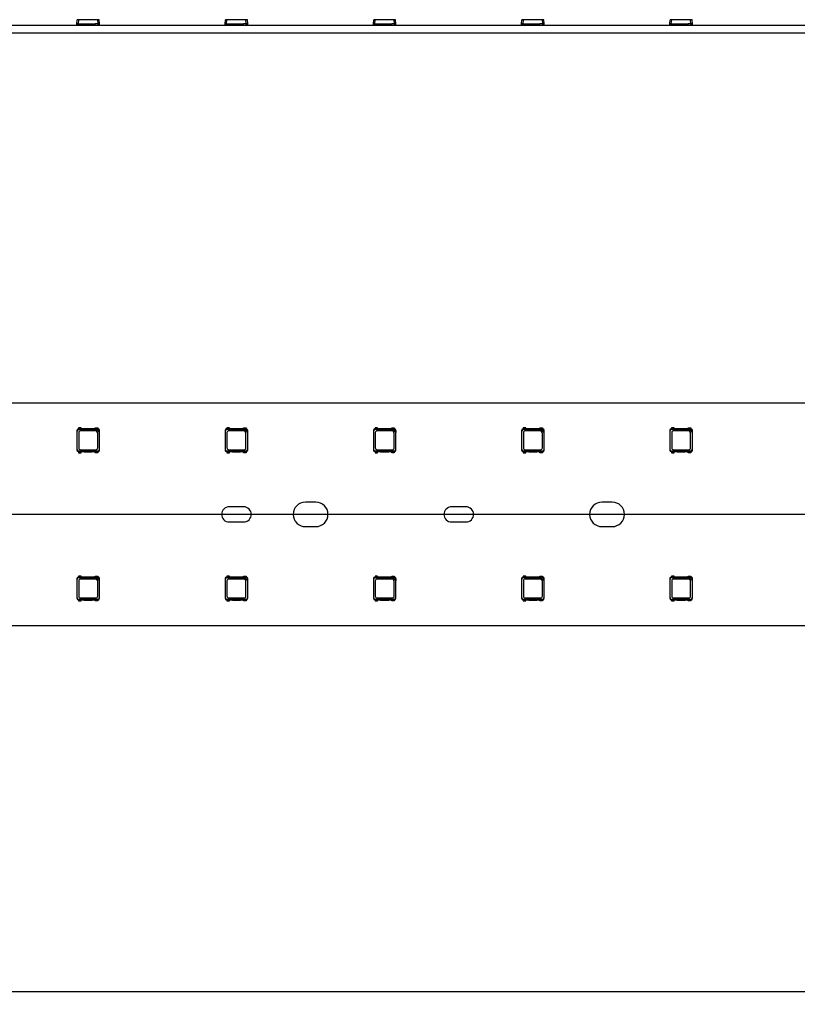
# Model space of a CAD drawing. Header units: millimetres. Extents: x 7 to 819, y 6 to 587.
# Tile 18 of 23: x 576 to 628, y 281 to 347. Entities that reach past the tile are written whole.
import ezdxf
from ezdxf.enums import TextEntityAlignment as Align
from ezdxf.lldxf.tags import DXFTag

# ---------------------------------------------------------------- set-up
doc = ezdxf.new("R2010")
doc.units = ezdxf.units.MM
doc.layers.add('Default', color=7, linetype='Continuous')
doc.layers.add('LINLED_1118X30MM', color=7, linetype='Continuous')
doc.styles.add('SEACAD_Arial', font='arial.ttf')
tags = doc.linetypes.add('CENTER2', pattern=[28.575, 19.05, -3.175, 3.175, -3.175]).pattern_tags.tags
tags[10:11] = [DXFTag(74, 4), DXFTag(75, 0), DXFTag(340, '0'), DXFTag(46, 0.0), DXFTag(50, 0.0), DXFTag(44, 0.0), DXFTag(45, 0.0)]
tags[8:9] = [DXFTag(74, 4), DXFTag(75, 0), DXFTag(340, '0'), DXFTag(46, 0.0), DXFTag(50, 0.0), DXFTag(44, 0.0), DXFTag(45, 0.0)]
tags[6:7] = [DXFTag(74, 4), DXFTag(75, 0), DXFTag(340, '0'), DXFTag(46, 0.0), DXFTag(50, 0.0), DXFTag(44, 0.0), DXFTag(45, 0.0)]
tags[4:5] = [DXFTag(74, 4), DXFTag(75, 0), DXFTag(340, '0'), DXFTag(46, 0.0), DXFTag(50, 0.0), DXFTag(44, 0.0), DXFTag(45, 0.0)]
doc.dimstyles.new('ISO', dxfattribs={"dimtxt": 1.75, "dimasz": 1.75, "dimexe": 0.875, "dimexo": 0, "dimgap": 0.4375, "dimtad": 1, "dimlfac": 2, "dimtxsty": 'SEACAD_Arial', "dimblk1": '_SE_FILLED', "dimblk2": '_SE_FILLED', "dimsah": 1, "dimcen": 0.875, "dimadec": 0, "dimazin": 0, "dimtfac": 0.5, "dimtdec": 3, "dimtmove": 0, "dimatfit": 3, "dimfxl": 1, "dimarcsym": 0})

# ---------------------------------------------------------------- blocks, each defined once
blk = doc.blocks.new('SEANNOT_GROUP22')
at = {"layer": 'Default', "color": 7, "linetype": 'CENTER2'}
blk.add_line((718.284, 313.606), (152.284, 313.606), dxfattribs=at)
blk = doc.blocks.new('SE1')
at = {"layer": 'LINLED_1118X30MM', "color": 7, "linetype": 'Continuous'}
for p, q in [((714.784, 321.106), (155.784, 321.106)), ((579.522, 319.269), (579.522, 317.944)), ((579.522, 319.269), (579.546, 319.245)), ((579.546, 317.968), (579.546, 319.245)), ((579.634, 319.369), (579.622, 319.369)), ((579.622, 319.369), (579.646, 319.345)), ((579.809, 319.444), (579.634, 319.444)), ((579.634, 319.444), (579.634, 319.369)), ((579.809, 319.369), (579.634, 319.369)), ((579.646, 319.345), (580.821, 319.345)), ((579.646, 319.12), (579.646, 318.093)), ((580.748, 319.245), (579.771, 319.245)), ((579.809, 319.369), (579.809, 319.444)), ((580.009, 319.369), (579.809, 319.369)), ((580.009, 319.384), (580.559, 319.384)), ((580.009, 319.369), (580.009, 319.384)), ((580.559, 319.369), (580.009, 319.369)), ((580.559, 319.384), (580.559, 319.369)), ((580.759, 319.369), (580.559, 319.369)), ((580.759, 319.444), (580.934, 319.444)), ((580.759, 319.369), (580.759, 319.444)), ((580.934, 319.369), (580.759, 319.369)), ((580.817, 319.349), (580.928, 319.349)), ((580.821, 319.345), (580.817, 319.349)), ((580.821, 319.345), (581.023, 319.143)), ((580.923, 318.093), (580.923, 319.07)), ((580.928, 319.349), (580.947, 319.369)), ((580.934, 319.444), (580.934, 319.369)), ((580.947, 319.369), (580.934, 319.369)), ((581.027, 319.139), (581.023, 319.143)), ((581.023, 319.143), (581.023, 317.968)), ((581.047, 319.269), (581.027, 319.25)), ((581.027, 319.25), (581.027, 319.139)), ((581.047, 317.944), (581.047, 319.269)), ((589.522, 319.269), (589.522, 317.944)), ((589.522, 319.269), (589.546, 319.245)), ((589.546, 317.968), (589.546, 319.245)), ((589.634, 319.369), (589.622, 319.369)), ((589.622, 319.369), (589.646, 319.345)), ((589.809, 319.444), (589.634, 319.444)), ((589.634, 319.444), (589.634, 319.369)), ((589.809, 319.369), (589.634, 319.369)), ((589.646, 319.345), (590.821, 319.345)), ((589.646, 319.12), (589.646, 318.093)), ((590.748, 319.245), (589.771, 319.245)), ((589.809, 319.369), (589.809, 319.444)), ((590.009, 319.369), (589.809, 319.369)), ((590.009, 319.384), (590.559, 319.384)), ((590.009, 319.369), (590.009, 319.384)), ((590.559, 319.369), (590.009, 319.369)), ((590.559, 319.384), (590.559, 319.369)), ((590.759, 319.369), (590.559, 319.369)), ((590.759, 319.444), (590.934, 319.444)), ((590.759, 319.369), (590.759, 319.444)), ((590.934, 319.369), (590.759, 319.369)), ((590.817, 319.349), (590.928, 319.349)), ((590.821, 319.345), (590.817, 319.349)), ((590.821, 319.345), (591.023, 319.143)), ((590.923, 318.093), (590.923, 319.07)), ((590.928, 319.349), (590.947, 319.369)), ((590.934, 319.444), (590.934, 319.369)), ((590.947, 319.369), (590.934, 319.369)), ((591.027, 319.139), (591.023, 319.143)), ((591.023, 319.143), (591.023, 317.968)), ((591.047, 319.269), (591.027, 319.25)), ((591.027, 319.25), (591.027, 319.139)), ((591.047, 317.944), (591.047, 319.269)), ((599.522, 319.269), (599.522, 317.944)), ((599.522, 319.269), (599.546, 319.245)), ((599.546, 317.968), (599.546, 319.245)), ((599.634, 319.369), (599.622, 319.369)), ((599.622, 319.369), (599.646, 319.345)), ((599.809, 319.444), (599.634, 319.444)), ((599.634, 319.444), (599.634, 319.369)), ((599.809, 319.369), (599.634, 319.369)), ((599.646, 319.345), (600.821, 319.345)), ((599.646, 319.12), (599.646, 318.093)), ((600.748, 319.245), (599.771, 319.245)), ((599.809, 319.369), (599.809, 319.444)), ((600.009, 319.369), (599.809, 319.369)), ((600.009, 319.384), (600.559, 319.384)), ((600.009, 319.369), (600.009, 319.384)), ((600.559, 319.369), (600.009, 319.369)), ((600.559, 319.384), (600.559, 319.369)), ((600.759, 319.369), (600.559, 319.369)), ((600.759, 319.444), (600.934, 319.444)), ((600.759, 319.369), (600.759, 319.444)), ((600.934, 319.369), (600.759, 319.369)), ((600.817, 319.349), (600.928, 319.349)), ((600.821, 319.345), (600.817, 319.349)), ((600.821, 319.345), (601.023, 319.143)), ((600.923, 318.093), (600.923, 319.07)), ((600.928, 319.349), (600.947, 319.369)), ((600.934, 319.444), (600.934, 319.369)), ((600.947, 319.369), (600.934, 319.369)), ((601.027, 319.139), (601.023, 319.143)), ((601.023, 319.143), (601.023, 317.968)), ((601.047, 319.269), (601.027, 319.25)), ((601.027, 319.25), (601.027, 319.139)), ((601.047, 317.944), (601.047, 319.269)), ((609.522, 319.269), (609.522, 317.944)), ((609.522, 319.269), (609.546, 319.245)), ((609.546, 317.968), (609.546, 319.245)), ((609.634, 319.369), (609.622, 319.369)), ((609.622, 319.369), (609.646, 319.345)), ((609.809, 319.444), (609.634, 319.444)), ((609.634, 319.444), (609.634, 319.369)), ((609.809, 319.369), (609.634, 319.369)), ((609.646, 319.345), (610.821, 319.345)), ((609.646, 319.12), (609.646, 318.093)), ((610.748, 319.245), (609.771, 319.245)), ((609.809, 319.369), (609.809, 319.444)), ((610.009, 319.369), (609.809, 319.369)), ((610.009, 319.384), (610.559, 319.384)), ((610.009, 319.369), (610.009, 319.384)), ((610.559, 319.369), (610.009, 319.369)), ((610.559, 319.384), (610.559, 319.369)), ((610.759, 319.369), (610.559, 319.369)), ((610.759, 319.444), (610.934, 319.444)), ((610.759, 319.369), (610.759, 319.444)), ((610.934, 319.369), (610.759, 319.369)), ((610.817, 319.349), (610.928, 319.349)), ((610.821, 319.345), (610.817, 319.349)), ((610.821, 319.345), (611.023, 319.143)), ((610.923, 318.093), (610.923, 319.07)), ((610.928, 319.349), (610.947, 319.369)), ((610.934, 319.444), (610.934, 319.369)), ((610.947, 319.369), (610.934, 319.369)), ((611.027, 319.139), (611.023, 319.143)), ((611.023, 319.143), (611.023, 317.968)), ((611.047, 319.269), (611.027, 319.25)), ((611.027, 319.25), (611.027, 319.139)), ((611.047, 317.944), (611.047, 319.269)), ((619.522, 319.269), (619.522, 317.944)), ((619.522, 319.269), (619.546, 319.245)), ((619.546, 317.968), (619.546, 319.245)), ((619.634, 319.369), (619.622, 319.369)), ((619.622, 319.369), (619.646, 319.345)), ((619.809, 319.444), (619.634, 319.444)), ((619.634, 319.444), (619.634, 319.369)), ((619.809, 319.369), (619.634, 319.369)), ((619.646, 319.345), (620.821, 319.345)), ((619.646, 319.12), (619.646, 318.093)), ((620.748, 319.245), (619.771, 319.245)), ((619.809, 319.369), (619.809, 319.444)), ((620.009, 319.369), (619.809, 319.369)), ((620.009, 319.384), (620.559, 319.384)), ((620.009, 319.369), (620.009, 319.384)), ((620.559, 319.369), (620.009, 319.369)), ((620.559, 319.384), (620.559, 319.369)), ((620.759, 319.369), (620.559, 319.369)), ((620.759, 319.444), (620.934, 319.444)), ((620.759, 319.369), (620.759, 319.444)), ((620.934, 319.369), (620.759, 319.369)), ((620.817, 319.349), (620.928, 319.349)), ((620.821, 319.345), (620.817, 319.349)), ((620.821, 319.345), (621.023, 319.143)), ((620.923, 318.093), (620.923, 319.07)), ((620.928, 319.349), (620.947, 319.369)), ((620.934, 319.444), (620.934, 319.369)), ((620.947, 319.369), (620.934, 319.369)), ((621.027, 319.139), (621.023, 319.143)), ((621.023, 319.143), (621.023, 317.968)), ((621.047, 319.269), (621.027, 319.25)), ((621.027, 319.25), (621.027, 319.139)), ((621.047, 317.944), (621.047, 319.269)), ((579.522, 317.943), (579.546, 317.968)), ((579.622, 317.844), (579.646, 317.868)), ((579.622, 317.844), (579.634, 317.844)), ((579.634, 317.844), (579.634, 317.769)), ((579.634, 317.844), (579.809, 317.844)), ((579.634, 317.769), (579.809, 317.769)), ((580.923, 317.868), (579.646, 317.868)), ((579.771, 317.968), (580.798, 317.968)), ((579.809, 317.769), (579.809, 317.844)), ((579.809, 317.844), (580.009, 317.844)), ((580.009, 317.844), (580.009, 317.829)), ((580.009, 317.844), (580.559, 317.844)), ((580.009, 317.829), (580.559, 317.829)), ((580.559, 317.829), (580.559, 317.844)), ((580.559, 317.844), (580.759, 317.844)), ((580.759, 317.769), (580.759, 317.844)), ((580.759, 317.844), (580.934, 317.844)), ((580.934, 317.769), (580.759, 317.769)), ((580.947, 317.844), (580.923, 317.868)), ((580.934, 317.844), (580.934, 317.769)), ((580.934, 317.844), (580.947, 317.844)), ((581.047, 317.943), (581.023, 317.968)), ((589.522, 317.943), (589.546, 317.968)), ((589.622, 317.844), (589.646, 317.868)), ((589.622, 317.844), (589.634, 317.844)), ((589.634, 317.844), (589.634, 317.769)), ((589.634, 317.844), (589.809, 317.844)), ((589.634, 317.769), (589.809, 317.769)), ((590.923, 317.868), (589.646, 317.868)), ((589.771, 317.968), (590.798, 317.968)), ((589.809, 317.769), (589.809, 317.844)), ((589.809, 317.844), (590.009, 317.844)), ((590.009, 317.844), (590.009, 317.829)), ((590.009, 317.844), (590.559, 317.844)), ((590.009, 317.829), (590.559, 317.829)), ((590.559, 317.829), (590.559, 317.844)), ((590.559, 317.844), (590.759, 317.844)), ((590.759, 317.769), (590.759, 317.844)), ((590.759, 317.844), (590.934, 317.844)), ((590.934, 317.769), (590.759, 317.769)), ((590.947, 317.844), (590.923, 317.868)), ((590.934, 317.844), (590.934, 317.769)), ((590.934, 317.844), (590.947, 317.844)), ((591.047, 317.943), (591.023, 317.968)), ((599.522, 317.943), (599.546, 317.968)), ((599.622, 317.844), (599.646, 317.868)), ((599.622, 317.844), (599.634, 317.844)), ((599.634, 317.844), (599.634, 317.769)), ((599.634, 317.844), (599.809, 317.844)), ((599.634, 317.769), (599.809, 317.769)), ((600.923, 317.868), (599.646, 317.868)), ((599.771, 317.968), (600.798, 317.968)), ((599.809, 317.769), (599.809, 317.844)), ((599.809, 317.844), (600.009, 317.844)), ((600.009, 317.844), (600.009, 317.829)), ((600.009, 317.844), (600.559, 317.844)), ((600.009, 317.829), (600.559, 317.829)), ((600.559, 317.829), (600.559, 317.844)), ((600.559, 317.844), (600.759, 317.844)), ((600.759, 317.769), (600.759, 317.844)), ((600.759, 317.844), (600.934, 317.844)), ((600.934, 317.769), (600.759, 317.769)), ((600.947, 317.844), (600.923, 317.868)), ((600.934, 317.844), (600.934, 317.769)), ((600.934, 317.844), (600.947, 317.844)), ((601.047, 317.943), (601.023, 317.968)), ((609.522, 317.943), (609.546, 317.968)), ((609.622, 317.844), (609.646, 317.868)), ((609.622, 317.844), (609.634, 317.844)), ((609.634, 317.844), (609.634, 317.769)), ((609.634, 317.844), (609.809, 317.844)), ((609.634, 317.769), (609.809, 317.769)), ((610.923, 317.868), (609.646, 317.868)), ((609.771, 317.968), (610.798, 317.968)), ((609.809, 317.769), (609.809, 317.844)), ((609.809, 317.844), (610.009, 317.844)), ((610.009, 317.844), (610.009, 317.829)), ((610.009, 317.844), (610.559, 317.844)), ((610.009, 317.829), (610.559, 317.829)), ((610.559, 317.829), (610.559, 317.844)), ((610.559, 317.844), (610.759, 317.844)), ((610.759, 317.769), (610.759, 317.844)), ((610.759, 317.844), (610.934, 317.844)), ((610.934, 317.769), (610.759, 317.769)), ((610.947, 317.844), (610.923, 317.868)), ((610.934, 317.844), (610.934, 317.769)), ((610.934, 317.844), (610.947, 317.844)), ((611.047, 317.943), (611.023, 317.968)), ((619.522, 317.943), (619.546, 317.968)), ((619.622, 317.844), (619.646, 317.868)), ((619.622, 317.844), (619.634, 317.844)), ((619.634, 317.844), (619.634, 317.769)), ((619.634, 317.844), (619.809, 317.844)), ((619.634, 317.769), (619.809, 317.769)), ((620.923, 317.868), (619.646, 317.868)), ((619.771, 317.968), (620.798, 317.968)), ((619.809, 317.769), (619.809, 317.844)), ((619.809, 317.844), (620.009, 317.844)), ((620.009, 317.844), (620.009, 317.829)), ((620.009, 317.844), (620.559, 317.844)), ((620.009, 317.829), (620.559, 317.829)), ((620.559, 317.829), (620.559, 317.844)), ((620.559, 317.844), (620.759, 317.844)), ((620.759, 317.769), (620.759, 317.844)), ((620.759, 317.844), (620.934, 317.844)), ((620.934, 317.769), (620.759, 317.769)), ((620.947, 317.844), (620.923, 317.868)), ((620.934, 317.844), (620.934, 317.769)), ((620.934, 317.844), (620.947, 317.844)), ((621.047, 317.943), (621.023, 317.968)), ((595.634, 314.431), (594.934, 314.431)), ((615.634, 314.431), (614.934, 314.431)), ((590.772, 314.119), (589.797, 314.119)), ((605.772, 314.119), (604.797, 314.119)), ((589.797, 313.094), (590.772, 313.094)), ((604.797, 313.094), (605.772, 313.094)), ((594.934, 312.781), (595.634, 312.781)), ((614.934, 312.781), (615.634, 312.781)), ((579.522, 309.269), (579.522, 307.944)), ((579.522, 309.269), (579.546, 309.245)), ((579.546, 307.968), (579.546, 309.245)), ((579.634, 309.369), (579.622, 309.369)), ((579.622, 309.369), (579.646, 309.345)), ((579.809, 309.444), (579.634, 309.444)), ((579.634, 309.444), (579.634, 309.369)), ((579.809, 309.369), (579.634, 309.369)), ((579.646, 309.345), (580.821, 309.345)), ((579.646, 309.12), (579.646, 308.093)), ((580.748, 309.245), (579.771, 309.245)), ((579.809, 309.369), (579.809, 309.444)), ((580.009, 309.369), (579.809, 309.369)), ((580.009, 309.384), (580.559, 309.384)), ((580.009, 309.369), (580.009, 309.384)), ((580.559, 309.369), (580.009, 309.369)), ((580.559, 309.384), (580.559, 309.369)), ((580.759, 309.369), (580.559, 309.369)), ((580.759, 309.444), (580.934, 309.444)), ((580.759, 309.369), (580.759, 309.444)), ((580.934, 309.369), (580.759, 309.369)), ((580.817, 309.349), (580.928, 309.349)), ((580.821, 309.345), (580.817, 309.349)), ((580.821, 309.345), (581.023, 309.143)), ((580.923, 308.093), (580.923, 309.07)), ((580.928, 309.349), (580.947, 309.369)), ((580.934, 309.444), (580.934, 309.369)), ((580.947, 309.369), (580.934, 309.369)), ((581.027, 309.139), (581.023, 309.143)), ((581.023, 309.143), (581.023, 307.968)), ((581.047, 309.269), (581.027, 309.25)), ((581.027, 309.25), (581.027, 309.139)), ((581.047, 307.944), (581.047, 309.269)), ((589.522, 309.269), (589.522, 307.944)), ((589.522, 309.269), (589.546, 309.245)), ((589.546, 307.968), (589.546, 309.245)), ((589.634, 309.369), (589.622, 309.369)), ((589.622, 309.369), (589.646, 309.345)), ((589.809, 309.444), (589.634, 309.444)), ((589.634, 309.444), (589.634, 309.369)), ((589.809, 309.369), (589.634, 309.369)), ((589.646, 309.345), (590.821, 309.345)), ((589.646, 309.12), (589.646, 308.093)), ((590.748, 309.245), (589.771, 309.245)), ((589.809, 309.369), (589.809, 309.444)), ((590.009, 309.369), (589.809, 309.369)), ((590.009, 309.384), (590.559, 309.384)), ((590.009, 309.369), (590.009, 309.384)), ((590.559, 309.369), (590.009, 309.369)), ((590.559, 309.384), (590.559, 309.369)), ((590.759, 309.369), (590.559, 309.369)), ((590.759, 309.444), (590.934, 309.444)), ((590.759, 309.369), (590.759, 309.444)), ((590.934, 309.369), (590.759, 309.369)), ((590.817, 309.349), (590.928, 309.349)), ((590.821, 309.345), (590.817, 309.349)), ((590.821, 309.345), (591.023, 309.143)), ((590.923, 308.093), (590.923, 309.07)), ((590.928, 309.349), (590.947, 309.369)), ((590.934, 309.444), (590.934, 309.369)), ((590.947, 309.369), (590.934, 309.369)), ((591.027, 309.139), (591.023, 309.143)), ((591.023, 309.143), (591.023, 307.968)), ((591.047, 309.269), (591.027, 309.25)), ((591.027, 309.25), (591.027, 309.139)), ((591.047, 307.944), (591.047, 309.269)), ((599.522, 309.269), (599.522, 307.944)), ((599.522, 309.269), (599.546, 309.245)), ((599.546, 307.968), (599.546, 309.245)), ((599.634, 309.369), (599.622, 309.369)), ((599.622, 309.369), (599.646, 309.345)), ((599.809, 309.444), (599.634, 309.444)), ((599.634, 309.444), (599.634, 309.369)), ((599.809, 309.369), (599.634, 309.369)), ((599.646, 309.345), (600.821, 309.345)), ((599.646, 309.12), (599.646, 308.093)), ((600.748, 309.245), (599.771, 309.245)), ((599.809, 309.369), (599.809, 309.444)), ((600.009, 309.369), (599.809, 309.369)), ((600.009, 309.384), (600.559, 309.384)), ((600.009, 309.369), (600.009, 309.384)), ((600.559, 309.369), (600.009, 309.369)), ((600.559, 309.384), (600.559, 309.369)), ((600.759, 309.369), (600.559, 309.369)), ((600.759, 309.444), (600.934, 309.444)), ((600.759, 309.369), (600.759, 309.444)), ((600.934, 309.369), (600.759, 309.369)), ((600.817, 309.349), (600.928, 309.349)), ((600.821, 309.345), (600.817, 309.349)), ((600.821, 309.345), (601.023, 309.143)), ((600.923, 308.093), (600.923, 309.07)), ((600.928, 309.349), (600.947, 309.369)), ((600.934, 309.444), (600.934, 309.369)), ((600.947, 309.369), (600.934, 309.369)), ((601.027, 309.139), (601.023, 309.143)), ((601.023, 309.143), (601.023, 307.968)), ((601.047, 309.269), (601.027, 309.25)), ((601.027, 309.25), (601.027, 309.139)), ((601.047, 307.944), (601.047, 309.269)), ((609.522, 309.269), (609.522, 307.944)), ((609.522, 309.269), (609.546, 309.245)), ((609.546, 307.968), (609.546, 309.245)), ((609.634, 309.369), (609.622, 309.369)), ((609.622, 309.369), (609.646, 309.345)), ((609.809, 309.444), (609.634, 309.444)), ((609.634, 309.444), (609.634, 309.369)), ((609.809, 309.369), (609.634, 309.369)), ((609.646, 309.345), (610.821, 309.345)), ((609.646, 309.12), (609.646, 308.093)), ((610.748, 309.245), (609.771, 309.245)), ((609.809, 309.369), (609.809, 309.444)), ((610.009, 309.369), (609.809, 309.369)), ((610.009, 309.384), (610.559, 309.384)), ((610.009, 309.369), (610.009, 309.384)), ((610.559, 309.369), (610.009, 309.369)), ((610.559, 309.384), (610.559, 309.369)), ((610.759, 309.369), (610.559, 309.369)), ((610.759, 309.444), (610.934, 309.444)), ((610.759, 309.369), (610.759, 309.444)), ((610.934, 309.369), (610.759, 309.369)), ((610.817, 309.349), (610.928, 309.349)), ((610.821, 309.345), (610.817, 309.349)), ((610.821, 309.345), (611.023, 309.143)), ((610.923, 308.093), (610.923, 309.07)), ((610.928, 309.349), (610.947, 309.369)), ((610.934, 309.444), (610.934, 309.369)), ((610.947, 309.369), (610.934, 309.369)), ((611.027, 309.139), (611.023, 309.143)), ((611.023, 309.143), (611.023, 307.968)), ((611.047, 309.269), (611.027, 309.25)), ((611.027, 309.25), (611.027, 309.139)), ((611.047, 307.944), (611.047, 309.269)), ((619.522, 309.269), (619.522, 307.944)), ((619.522, 309.269), (619.546, 309.245)), ((619.546, 307.968), (619.546, 309.245)), ((619.634, 309.369), (619.622, 309.369)), ((619.622, 309.369), (619.646, 309.345)), ((619.809, 309.444), (619.634, 309.444)), ((619.634, 309.444), (619.634, 309.369)), ((619.809, 309.369), (619.634, 309.369)), ((619.646, 309.345), (620.821, 309.345)), ((619.646, 309.12), (619.646, 308.093)), ((620.748, 309.245), (619.771, 309.245)), ((619.809, 309.369), (619.809, 309.444)), ((620.009, 309.369), (619.809, 309.369)), ((620.009, 309.384), (620.559, 309.384)), ((620.009, 309.369), (620.009, 309.384)), ((620.559, 309.369), (620.009, 309.369)), ((620.559, 309.384), (620.559, 309.369)), ((620.759, 309.369), (620.559, 309.369)), ((620.759, 309.444), (620.934, 309.444)), ((620.759, 309.369), (620.759, 309.444)), ((620.934, 309.369), (620.759, 309.369)), ((620.817, 309.349), (620.928, 309.349)), ((620.821, 309.345), (620.817, 309.349)), ((620.821, 309.345), (621.023, 309.143)), ((620.923, 308.093), (620.923, 309.07)), ((620.928, 309.349), (620.947, 309.369)), ((620.934, 309.444), (620.934, 309.369)), ((620.947, 309.369), (620.934, 309.369)), ((621.027, 309.139), (621.023, 309.143)), ((621.023, 309.143), (621.023, 307.968)), ((621.047, 309.269), (621.027, 309.25)), ((621.027, 309.25), (621.027, 309.139)), ((621.047, 307.944), (621.047, 309.269)), ((579.522, 307.943), (579.546, 307.968)), ((579.622, 307.844), (579.646, 307.868)), ((579.622, 307.844), (579.634, 307.844)), ((579.634, 307.844), (579.634, 307.769)), ((579.634, 307.844), (579.809, 307.844)), ((579.634, 307.769), (579.809, 307.769)), ((580.923, 307.868), (579.646, 307.868)), ((579.771, 307.968), (580.798, 307.968)), ((579.809, 307.769), (579.809, 307.844)), ((579.809, 307.844), (580.009, 307.844)), ((580.009, 307.844), (580.009, 307.829)), ((580.009, 307.844), (580.559, 307.844)), ((580.009, 307.829), (580.559, 307.829)), ((580.559, 307.829), (580.559, 307.844)), ((580.559, 307.844), (580.759, 307.844)), ((580.759, 307.769), (580.759, 307.844)), ((580.759, 307.844), (580.934, 307.844)), ((580.934, 307.769), (580.759, 307.769)), ((580.947, 307.844), (580.923, 307.868)), ((580.934, 307.844), (580.934, 307.769)), ((580.934, 307.844), (580.947, 307.844)), ((581.047, 307.943), (581.023, 307.968)), ((589.522, 307.943), (589.546, 307.968)), ((589.622, 307.844), (589.646, 307.868)), ((589.622, 307.844), (589.634, 307.844)), ((589.634, 307.844), (589.634, 307.769)), ((589.634, 307.844), (589.809, 307.844)), ((589.634, 307.769), (589.809, 307.769)), ((590.923, 307.868), (589.646, 307.868)), ((589.771, 307.968), (590.798, 307.968)), ((589.809, 307.769), (589.809, 307.844)), ((589.809, 307.844), (590.009, 307.844)), ((590.009, 307.844), (590.009, 307.829)), ((590.009, 307.844), (590.559, 307.844)), ((590.009, 307.829), (590.559, 307.829)), ((590.559, 307.829), (590.559, 307.844)), ((590.559, 307.844), (590.759, 307.844)), ((590.759, 307.769), (590.759, 307.844)), ((590.759, 307.844), (590.934, 307.844)), ((590.934, 307.769), (590.759, 307.769)), ((590.947, 307.844), (590.923, 307.868)), ((590.934, 307.844), (590.934, 307.769)), ((590.934, 307.844), (590.947, 307.844)), ((591.047, 307.943), (591.023, 307.968)), ((599.522, 307.943), (599.546, 307.968)), ((599.622, 307.844), (599.646, 307.868)), ((599.622, 307.844), (599.634, 307.844)), ((599.634, 307.844), (599.634, 307.769)), ((599.634, 307.844), (599.809, 307.844)), ((599.634, 307.769), (599.809, 307.769)), ((600.923, 307.868), (599.646, 307.868)), ((599.771, 307.968), (600.798, 307.968)), ((599.809, 307.769), (599.809, 307.844)), ((599.809, 307.844), (600.009, 307.844)), ((600.009, 307.844), (600.009, 307.829)), ((600.009, 307.844), (600.559, 307.844)), ((600.009, 307.829), (600.559, 307.829)), ((600.559, 307.829), (600.559, 307.844)), ((600.559, 307.844), (600.759, 307.844)), ((600.759, 307.769), (600.759, 307.844)), ((600.759, 307.844), (600.934, 307.844)), ((600.934, 307.769), (600.759, 307.769)), ((600.947, 307.844), (600.923, 307.868)), ((600.934, 307.844), (600.934, 307.769)), ((600.934, 307.844), (600.947, 307.844)), ((601.047, 307.943), (601.023, 307.968)), ((609.522, 307.943), (609.546, 307.968)), ((609.622, 307.844), (609.646, 307.868)), ((609.622, 307.844), (609.634, 307.844)), ((609.634, 307.844), (609.634, 307.769)), ((609.634, 307.844), (609.809, 307.844)), ((609.634, 307.769), (609.809, 307.769)), ((610.923, 307.868), (609.646, 307.868)), ((609.771, 307.968), (610.798, 307.968)), ((609.809, 307.769), (609.809, 307.844)), ((609.809, 307.844), (610.009, 307.844)), ((610.009, 307.844), (610.009, 307.829)), ((610.009, 307.844), (610.559, 307.844)), ((610.009, 307.829), (610.559, 307.829)), ((610.559, 307.829), (610.559, 307.844)), ((610.559, 307.844), (610.759, 307.844)), ((610.759, 307.769), (610.759, 307.844)), ((610.759, 307.844), (610.934, 307.844)), ((610.934, 307.769), (610.759, 307.769)), ((610.947, 307.844), (610.923, 307.868)), ((610.934, 307.844), (610.934, 307.769)), ((610.934, 307.844), (610.947, 307.844)), ((611.047, 307.943), (611.023, 307.968)), ((619.522, 307.943), (619.546, 307.968)), ((619.622, 307.844), (619.646, 307.868)), ((619.622, 307.844), (619.634, 307.844)), ((619.634, 307.844), (619.634, 307.769)), ((619.634, 307.844), (619.809, 307.844)), ((619.634, 307.769), (619.809, 307.769)), ((620.923, 307.868), (619.646, 307.868)), ((619.771, 307.968), (620.798, 307.968)), ((619.809, 307.769), (619.809, 307.844)), ((619.809, 307.844), (620.009, 307.844)), ((620.009, 307.844), (620.009, 307.829)), ((620.009, 307.844), (620.559, 307.844)), ((620.009, 307.829), (620.559, 307.829)), ((620.559, 307.829), (620.559, 307.844)), ((620.559, 307.844), (620.759, 307.844)), ((620.759, 307.769), (620.759, 307.844)), ((620.759, 307.844), (620.934, 307.844)), ((620.934, 307.769), (620.759, 307.769)), ((620.947, 307.844), (620.923, 307.868)), ((620.934, 307.844), (620.934, 307.769)), ((620.934, 307.844), (620.947, 307.844)), ((621.047, 307.943), (621.023, 307.968)), ((155.784, 306.106), (714.784, 306.106))]:
    blk.add_line(p, q, dxfattribs=at)
for centre, radius, start, end in [((579.622, 319.269), 0.1, 90.10891, 179.89109), ((579.771, 319.12), 0.125, 90, 180), ((580.748, 319.07), 0.175, 0, 90), ((580.947, 319.269), 0.1, 0.10891, 89.89109), ((589.622, 319.269), 0.1, 90.10891, 179.89109), ((589.771, 319.12), 0.125, 90, 180), ((590.748, 319.07), 0.175, 0, 90), ((590.947, 319.269), 0.1, 0.10891, 89.89109), ((599.622, 319.269), 0.1, 90.10891, 179.89109), ((599.771, 319.12), 0.125, 90, 180), ((600.748, 319.07), 0.175, 0, 90), ((600.947, 319.269), 0.1, 0.10891, 89.89109), ((609.622, 319.269), 0.1, 90.10891, 179.89109), ((609.771, 319.12), 0.125, 90, 180), ((610.748, 319.07), 0.175, 0, 90), ((610.947, 319.269), 0.1, 0.10891, 89.89109), ((619.622, 319.269), 0.1, 90.10891, 179.89109), ((619.771, 319.12), 0.125, 90, 180), ((620.748, 319.07), 0.175, 0, 90), ((620.947, 319.269), 0.1, 0.10891, 89.89109), ((579.622, 317.944), 0.1, 180.10891, 269.89109), ((579.771, 318.093), 0.125, 180, 270), ((580.798, 318.093), 0.125, 270, 0), ((580.947, 317.944), 0.1, 270.10891, 359.89109), ((589.622, 317.944), 0.1, 180.10891, 269.89109), ((589.771, 318.093), 0.125, 180, 270), ((590.798, 318.093), 0.125, 270, 0), ((590.947, 317.944), 0.1, 270.10891, 359.89109), ((599.622, 317.944), 0.1, 180.10891, 269.89109), ((599.771, 318.093), 0.125, 180, 270), ((600.798, 318.093), 0.125, 270, 0), ((600.947, 317.944), 0.1, 270.10891, 359.89109), ((609.622, 317.944), 0.1, 180.10891, 269.89109), ((609.771, 318.093), 0.125, 180, 270), ((610.798, 318.093), 0.125, 270, 0), ((610.947, 317.944), 0.1, 270.10891, 359.89109), ((619.622, 317.944), 0.1, 180.10891, 269.89109), ((619.771, 318.093), 0.125, 180, 270), ((620.798, 318.093), 0.125, 270, 0), ((620.947, 317.944), 0.1, 270.10891, 359.89109), ((594.934, 313.606), 0.825, 90, 270), ((595.634, 313.606), 0.825, 270, 90), ((614.934, 313.606), 0.825, 90, 270), ((615.634, 313.606), 0.825, 270, 90), ((589.797, 313.606), 0.512, 90, 270), ((590.772, 313.606), 0.512, 270, 90), ((604.797, 313.606), 0.512, 90, 270), ((605.772, 313.606), 0.512, 270, 90), ((579.622, 309.269), 0.1, 90.10891, 179.89109), ((579.771, 309.12), 0.125, 90, 180), ((580.748, 309.07), 0.175, 0, 90), ((580.947, 309.269), 0.1, 0.10891, 89.89109), ((589.622, 309.269), 0.1, 90.10891, 179.89109), ((589.771, 309.12), 0.125, 90, 180), ((590.748, 309.07), 0.175, 0, 90), ((590.947, 309.269), 0.1, 0.10891, 89.89109), ((599.622, 309.269), 0.1, 90.10891, 179.89109), ((599.771, 309.12), 0.125, 90, 180), ((600.748, 309.07), 0.175, 0, 90), ((600.947, 309.269), 0.1, 0.10891, 89.89109), ((609.622, 309.269), 0.1, 90.10891, 179.89109), ((609.771, 309.12), 0.125, 90, 180), ((610.748, 309.07), 0.175, 0, 90), ((610.947, 309.269), 0.1, 0.10891, 89.89109), ((619.622, 309.269), 0.1, 90.10891, 179.89109), ((619.771, 309.12), 0.125, 90, 180), ((620.748, 309.07), 0.175, 0, 90), ((620.947, 309.269), 0.1, 0.10891, 89.89109), ((579.622, 307.944), 0.1, 180.10891, 269.89109), ((579.771, 308.093), 0.125, 180, 270), ((580.798, 308.093), 0.125, 270, 0), ((580.947, 307.944), 0.1, 270.10891, 359.89109), ((589.622, 307.944), 0.1, 180.10891, 269.89109), ((589.771, 308.093), 0.125, 180, 270), ((590.798, 308.093), 0.125, 270, 0), ((590.947, 307.944), 0.1, 270.10891, 359.89109), ((599.622, 307.944), 0.1, 180.10891, 269.89109), ((599.771, 308.093), 0.125, 180, 270), ((600.798, 308.093), 0.125, 270, 0), ((600.947, 307.944), 0.1, 270.10891, 359.89109), ((609.622, 307.944), 0.1, 180.10891, 269.89109), ((609.771, 308.093), 0.125, 180, 270), ((610.798, 308.093), 0.125, 270, 0), ((610.947, 307.944), 0.1, 270.10891, 359.89109), ((619.622, 307.944), 0.1, 180.10891, 269.89109), ((619.771, 308.093), 0.125, 180, 270), ((620.798, 308.093), 0.125, 270, 0), ((620.947, 307.944), 0.1, 270.10891, 359.89109)]:
    blk.add_arc(centre, radius, start, end, dxfattribs=at)
for centre, major_axis in [((579.646, 319.244), (0.0712, -0.0712)), ((580.927, 319.249), (-0.0712, -0.0712)), ((589.646, 319.244), (0.0712, -0.0712)), ((590.927, 319.249), (-0.0712, -0.0712)), ((599.646, 319.244), (0.0712, -0.0712)), ((600.927, 319.249), (-0.0712, -0.0712)), ((609.646, 319.244), (0.0712, -0.0712)), ((610.927, 319.249), (-0.0712, -0.0712)), ((619.646, 319.244), (0.0712, -0.0712)), ((620.927, 319.249), (-0.0712, -0.0712)), ((579.646, 317.968), (0.0712, 0.0712)), ((580.922, 317.968), (-0.0712, 0.0712)), ((589.646, 317.968), (0.0712, 0.0712)), ((590.922, 317.968), (-0.0712, 0.0712)), ((599.646, 317.968), (0.0712, 0.0712)), ((600.922, 317.968), (-0.0712, 0.0712)), ((609.646, 317.968), (0.0712, 0.0712)), ((610.922, 317.968), (-0.0712, 0.0712)), ((619.646, 317.968), (0.0712, 0.0712)), ((620.922, 317.968), (-0.0712, 0.0712)), ((579.646, 309.244), (0.0712, -0.0712)), ((580.927, 309.249), (-0.0712, -0.0712)), ((589.646, 309.244), (0.0712, -0.0712)), ((590.927, 309.249), (-0.0712, -0.0712)), ((599.646, 309.244), (0.0712, -0.0712)), ((600.927, 309.249), (-0.0712, -0.0712)), ((609.646, 309.244), (0.0712, -0.0712)), ((610.927, 309.249), (-0.0712, -0.0712)), ((619.646, 309.244), (0.0712, -0.0712)), ((620.927, 309.249), (-0.0712, -0.0712)), ((579.646, 307.968), (0.0712, 0.0712)), ((580.922, 307.968), (-0.0712, 0.0712)), ((589.646, 307.968), (0.0712, 0.0712)), ((590.922, 307.968), (-0.0712, 0.0712)), ((599.646, 307.968), (0.0712, 0.0712)), ((600.922, 307.968), (-0.0712, 0.0712)), ((609.646, 307.968), (0.0712, 0.0712)), ((610.922, 307.968), (-0.0712, 0.0712)), ((619.646, 307.968), (0.0712, 0.0712)), ((620.922, 307.968), (-0.0712, 0.0712))]:
    blk.add_ellipse(centre, major_axis=major_axis, ratio=0.992433, start_param=2.359993, end_param=3.923193, dxfattribs=at)
blk = doc.blocks.new('SE2')
at = {"layer": 'LINLED_1118X30MM', "color": 7, "linetype": 'Continuous'}
for p, q in [((579.522, 346.706), (579.546, 346.981)), ((579.646, 346.981), (579.546, 346.981)), ((579.622, 346.706), (579.646, 346.981)), ((580.923, 346.981), (579.646, 346.981)), ((581.023, 346.981), (580.923, 346.981)), ((580.947, 346.706), (580.923, 346.981)), ((581.047, 346.706), (581.023, 346.981)), ((589.522, 346.706), (589.546, 346.981)), ((589.646, 346.981), (589.546, 346.981)), ((589.622, 346.706), (589.646, 346.981)), ((590.923, 346.981), (589.646, 346.981)), ((591.023, 346.981), (590.923, 346.981)), ((590.947, 346.706), (590.923, 346.981)), ((591.047, 346.706), (591.023, 346.981)), ((599.522, 346.706), (599.546, 346.981)), ((599.646, 346.981), (599.546, 346.981)), ((599.622, 346.706), (599.646, 346.981)), ((600.923, 346.981), (599.646, 346.981)), ((601.023, 346.981), (600.923, 346.981)), ((600.947, 346.706), (600.923, 346.981)), ((601.047, 346.706), (601.023, 346.981)), ((609.522, 346.706), (609.546, 346.981)), ((609.646, 346.981), (609.546, 346.981)), ((609.622, 346.706), (609.646, 346.981)), ((610.923, 346.981), (609.646, 346.981)), ((611.023, 346.981), (610.923, 346.981)), ((610.947, 346.706), (610.923, 346.981)), ((611.047, 346.706), (611.023, 346.981)), ((619.522, 346.706), (619.546, 346.981)), ((619.646, 346.981), (619.546, 346.981)), ((619.622, 346.706), (619.646, 346.981)), ((620.923, 346.981), (619.646, 346.981)), ((621.023, 346.981), (620.923, 346.981)), ((620.947, 346.706), (620.923, 346.981)), ((621.047, 346.706), (621.023, 346.981)), ((155.784, 346.605), (714.784, 346.605)), ((155.784, 346.105), (714.784, 346.105)), ((579.522, 346.606), (579.522, 346.706)), ((579.622, 346.606), (579.522, 346.606)), ((579.622, 346.606), (579.622, 346.706)), ((579.622, 346.706), (579.634, 346.706)), ((579.634, 346.605), (579.634, 346.706)), ((579.634, 346.706), (579.809, 346.706)), ((579.809, 346.605), (579.809, 346.706)), ((579.809, 346.706), (580.009, 346.706)), ((580.009, 346.606), (580.009, 346.706)), ((580.009, 346.706), (580.559, 346.706)), ((580.559, 346.606), (580.559, 346.706)), ((580.559, 346.706), (580.759, 346.706)), ((580.759, 346.605), (580.759, 346.706)), ((580.934, 346.706), (580.759, 346.706)), ((580.934, 346.706), (580.934, 346.605)), ((580.934, 346.706), (580.947, 346.706)), ((580.947, 346.606), (580.947, 346.706)), ((581.047, 346.606), (580.947, 346.606)), ((581.047, 346.606), (581.047, 346.706)), ((589.522, 346.606), (589.522, 346.706)), ((589.622, 346.606), (589.522, 346.606)), ((589.622, 346.606), (589.622, 346.706)), ((589.622, 346.706), (589.634, 346.706)), ((589.634, 346.605), (589.634, 346.706)), ((589.634, 346.706), (589.809, 346.706)), ((589.809, 346.605), (589.809, 346.706)), ((589.809, 346.706), (590.009, 346.706)), ((590.009, 346.606), (590.009, 346.706)), ((590.009, 346.706), (590.559, 346.706)), ((590.559, 346.606), (590.559, 346.706)), ((590.559, 346.706), (590.759, 346.706)), ((590.759, 346.605), (590.759, 346.706)), ((590.934, 346.706), (590.759, 346.706)), ((590.934, 346.706), (590.934, 346.605)), ((590.934, 346.706), (590.947, 346.706)), ((590.947, 346.606), (590.947, 346.706)), ((591.047, 346.606), (590.947, 346.606)), ((591.047, 346.606), (591.047, 346.706)), ((599.522, 346.606), (599.522, 346.706)), ((599.622, 346.606), (599.522, 346.606)), ((599.622, 346.606), (599.622, 346.706)), ((599.622, 346.706), (599.634, 346.706)), ((599.634, 346.605), (599.634, 346.706)), ((599.634, 346.706), (599.809, 346.706)), ((599.809, 346.605), (599.809, 346.706)), ((599.809, 346.706), (600.009, 346.706)), ((600.009, 346.606), (600.009, 346.706)), ((600.009, 346.706), (600.559, 346.706)), ((600.559, 346.606), (600.559, 346.706)), ((600.559, 346.706), (600.759, 346.706)), ((600.759, 346.605), (600.759, 346.706)), ((600.934, 346.706), (600.759, 346.706)), ((600.934, 346.706), (600.934, 346.605)), ((600.934, 346.706), (600.947, 346.706)), ((600.947, 346.606), (600.947, 346.706)), ((601.047, 346.606), (600.947, 346.606)), ((601.047, 346.606), (601.047, 346.706)), ((609.522, 346.606), (609.522, 346.706)), ((609.622, 346.606), (609.522, 346.606)), ((609.622, 346.606), (609.622, 346.706)), ((609.622, 346.706), (609.634, 346.706)), ((609.634, 346.605), (609.634, 346.706)), ((609.634, 346.706), (609.809, 346.706)), ((609.809, 346.605), (609.809, 346.706)), ((609.809, 346.706), (610.009, 346.706)), ((610.009, 346.606), (610.009, 346.706)), ((610.009, 346.706), (610.559, 346.706)), ((610.559, 346.606), (610.559, 346.706)), ((610.559, 346.706), (610.759, 346.706)), ((610.759, 346.605), (610.759, 346.706)), ((610.934, 346.706), (610.759, 346.706)), ((610.934, 346.706), (610.934, 346.605)), ((610.934, 346.706), (610.947, 346.706)), ((610.947, 346.606), (610.947, 346.706)), ((611.047, 346.606), (610.947, 346.606)), ((611.047, 346.606), (611.047, 346.706)), ((619.522, 346.606), (619.522, 346.706)), ((619.622, 346.606), (619.522, 346.606)), ((619.622, 346.606), (619.622, 346.706)), ((619.622, 346.706), (619.634, 346.706)), ((619.634, 346.605), (619.634, 346.706)), ((619.634, 346.706), (619.809, 346.706)), ((619.809, 346.605), (619.809, 346.706)), ((619.809, 346.706), (620.009, 346.706)), ((620.009, 346.606), (620.009, 346.706)), ((620.009, 346.706), (620.559, 346.706)), ((620.559, 346.606), (620.559, 346.706)), ((620.559, 346.706), (620.759, 346.706)), ((620.759, 346.605), (620.759, 346.706)), ((620.934, 346.706), (620.759, 346.706)), ((620.934, 346.706), (620.934, 346.605)), ((620.934, 346.706), (620.947, 346.706)), ((620.947, 346.606), (620.947, 346.706)), ((621.047, 346.606), (620.947, 346.606)), ((621.047, 346.606), (621.047, 346.706))]:
    blk.add_line(p, q, dxfattribs=at)
for centre, major_axis, start_param, end_param in [((579.622, 346.701), (0.1, -0.0044), 1.574596, 3.141593), ((580.947, 346.701), (0.1, 0.0044), 0, 1.566996), ((589.622, 346.701), (0.1, -0.0044), 1.574596, 3.141593), ((590.947, 346.701), (0.1, 0.0044), 0, 1.566996), ((599.622, 346.701), (0.1, -0.0044), 1.574596, 3.141593), ((600.947, 346.701), (0.1, 0.0044), 0.000002, 1.566996), ((609.622, 346.701), (0.1, -0.0044), 1.574596, 3.141593), ((610.947, 346.701), (0.1, 0.0044), 0.000002, 1.566996), ((619.622, 346.701), (0.1, -0.0044), 1.574596, 3.141593), ((620.947, 346.701), (0.1, 0.0044), 0, 1.566996)]:
    blk.add_ellipse(centre, major_axis=major_axis, ratio=0.043495, start_param=start_param, end_param=end_param, dxfattribs=at)
blk = doc.blocks.new('DMBLK15')
at = {"layer": 'Default', "linetype": 'Continuous'}
for points in [[(157.534, 281.136), (157.534, 281.719), (155.784, 281.427)], [(713.034, 281.136), (714.784, 281.427), (713.034, 281.719)]]:
    blk.add_hatch(color=7, dxfattribs=at).paths.add_polyline_path(points)
at = {"layer": 'Default', "color": 7, "linetype": 'Continuous'}
for p, q in [((714.784, 313.606), (714.784, 280.552)), ((155.784, 306.106), (155.784, 280.552)), ((155.784, 281.427), (714.784, 281.427))]:
    blk.add_line(p, q, dxfattribs=at)
at = {"layer": 'Default', "color": 7, "linetype": 'Continuous', "style": 'SEACAD_Arial'}
blk.add_text('1118', height=1.75, dxfattribs=at).set_placement((432.545, 283.615), align=Align.TOP_LEFT)
blk = doc.blocks.new('_SE_FILLED')
at = {"color": 0}
blk.add_line((0, 0), (-1, 0), dxfattribs=at)
blk.add_solid([(0, 0), (-1, -0.1665), (-1, 0.1665), (0, 0)], dxfattribs=at)

msp = doc.modelspace()

# ---------------------------------------------------------------- block references
at = {"layer": 'Default'}
for name in ['SE2', 'SE1', 'SEANNOT_GROUP22']:
    msp.add_blockref(name, (0, 0), dxfattribs=at)

# ---------------------------------------------------------------- dimensions: what is measured, and where the dimension line sits
at = {"layer": 'Default', "color": 7, "linetype": 'Continuous'}
dim = msp.add_linear_dim(base=(714.7844, 281.4272), p1=(155.7844, 321.1063), p2=(714.7844, 313.6063), text='\\A1;<>', dimstyle='ISO', dxfattribs=at)
dim.commit()
dim.dimension.update_dxf_attribs({"geometry": 'DMBLK15', "text_midpoint": (435.2844, 281.4272), "dimtype": 160})

doc.saveas('drawing.dxf')
